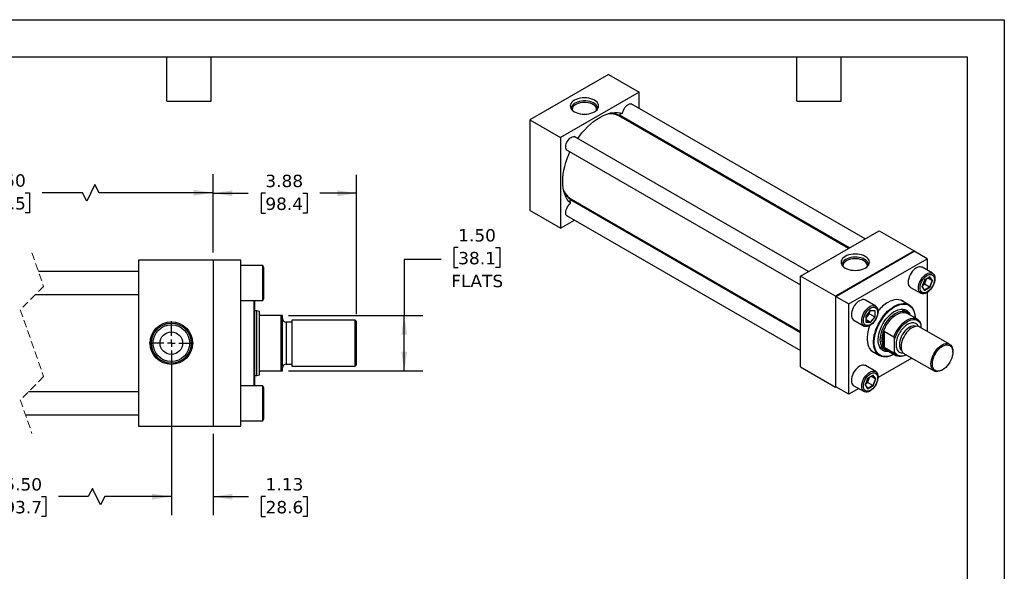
# Model space of a CAD drawing. Header units: inches. Extents: x 0 to 44, y 0 to 34.
# Tile 3 of 3: x 17.4 to 44, y 19.1 to 34. Entities that reach past the tile are written whole.
import ezdxf

# ---------------------------------------------------------------- set-up
doc = ezdxf.new("R2010")
doc.units = ezdxf.units.IN
doc.header["$LTSCALE"] = 4
doc.header["$MEASUREMENT"] = 0
for name, pattern in [('SLD-Center', [0.75, 0.6, -0.05, 0.05, -0.05]), ('SLD-Dashed', [0.075, 0.05, -0.025]), ('SLD-Solid', [0])]:
    doc.linetypes.add(name, pattern=pattern)
doc.layers.add('CENTER', color=40, linetype='SLD-Center')
doc.layers.add('DIMENSIONS', color=140, linetype='SLD-Solid', lineweight=25)
doc.layers.add('TEXT', color=140, linetype='SLD-Solid', lineweight=25)
doc.styles.add('SLDTEXTSTYLE0', font='VERDANA.TTF')
doc.dimstyles.new('SLDDIMSTYLE0', dxfattribs={"dimtxt": 0.339844, "dimasz": 0.52, "dimexe": 0, "dimexo": 0.0625, "dimgap": 0.084961, "dimtad": 0, "dimtih": 1, "dimtoh": 1, "dimrnd": 1e-09, "dimzin": 12, "dimdsep": 46, "dimtxsty": 'SLDTEXTSTYLE0', "dimsah": 1, "dimcen": 0.09, "dimadec": 0, "dimazin": 3, "dimtfac": 1, "dimtofl": 0, "dimtmove": 0, "dimatfit": 3, "dimfxl": 0, "dimfrac": 2, "dimtolj": 1, "dimtzin": 12, "dimarcsym": 0})
doc.dimstyles.new('SLDDIMSTYLE1', dxfattribs={"dimtxt": 0.339844, "dimasz": 0.52, "dimexe": 0, "dimexo": 0.0625, "dimgap": 0.084961, "dimtad": 0, "dimtih": 1, "dimtoh": 1, "dimrnd": 1e-09, "dimzin": 12, "dimdsep": 46, "dimtxsty": 'SLDTEXTSTYLE0', "dimsah": 1, "dimcen": 0.09, "dimadec": 0, "dimazin": 3, "dimtfac": 1, "dimtmove": 0, "dimatfit": 0, "dimfxl": 0, "dimfrac": 2, "dimtolj": 1, "dimtzin": 12, "dimarcsym": 0})
doc.dimstyles.new('SLDDIMSTYLE3', dxfattribs={"dimtxt": 0.339844, "dimasz": 0.52, "dimexe": 0, "dimexo": 0.0625, "dimgap": 0.084961, "dimtad": 0, "dimtih": 1, "dimtoh": 1, "dimrnd": 1e-09, "dimzin": 4, "dimdsep": 46, "dimtxsty": 'SLDTEXTSTYLE0', "dimsah": 1, "dimcen": 0.09, "dimadec": 0, "dimazin": 1, "dimtfac": 1, "dimtofl": 0, "dimtmove": 0, "dimatfit": 3, "dimfxl": 0, "dimfrac": 2, "dimtolj": 1, "dimtzin": 12, "dimarcsym": 0})

# ---------------------------------------------------------------- blocks, each defined once
blk = doc.blocks.new('_D_12')
at = {"layer": 'DIMENSIONS'}
for p, q in [((12.999, 25.069), (12.999, 20.626)), ((21.524, 25.069), (21.524, 20.626)), ((19.393, 21.348), (19.282, 21.126)), ((19.616, 20.904), (19.393, 21.348)), ((12.999, 21.126), (16.265, 21.126)), ((16.726, 21.126), (16.612, 21.126)), ((16.612, 21.126), (16.612, 20.586)), ((18.018, 21.126), (18.133, 21.126)), ((18.133, 21.126), (18.133, 20.586)), ((19.282, 21.126), (18.479, 21.126)), ((19.727, 21.126), (19.616, 20.904)), ((21.524, 21.126), (19.727, 21.126)), ((16.612, 20.586), (16.726, 20.586)), ((18.133, 20.586), (18.018, 20.586))]:
    blk.add_line(p, q, dxfattribs=at)
for points in [[(12.999, 21.126), (13.519, 21.046), (13.519, 21.206)], [(21.524, 21.126), (21.004, 21.206), (21.004, 21.046)]]:
    blk.add_solid(points, dxfattribs=at)
at = {"layer": 'DIMENSIONS', "char_height": 0.3333, "attachment_point": 1, "style": 'SLDTEXTSTYLE0'}
for s, insert in [('15.50', (16.726, 21.626)), ('393.7', (16.726, 21.009))]:
    blk.add_mtext(s, dxfattribs=dict(at, insert=insert))
blk = doc.blocks.new('_D_13')
at = {"layer": 'DIMENSIONS'}
for p, q in [((21.524, 25.069), (21.524, 20.626)), ((22.649, 22.819), (22.649, 20.626)), ((21.524, 21.126), (20.524, 21.126)), ((22.649, 21.126), (23.606, 21.126)), ((24.067, 21.126), (23.952, 21.126)), ((23.952, 21.126), (23.952, 20.586)), ((25.076, 21.126), (25.191, 21.126)), ((25.191, 21.126), (25.191, 20.586)), ((23.952, 20.586), (24.067, 20.586)), ((25.191, 20.586), (25.076, 20.586))]:
    blk.add_line(p, q, dxfattribs=at)
for points in [[(21.524, 21.126), (21.004, 21.206), (21.004, 21.046)], [(22.649, 21.126), (23.169, 21.046), (23.169, 21.206)]]:
    blk.add_solid(points, dxfattribs=at)
at = {"layer": 'DIMENSIONS', "char_height": 0.3333, "attachment_point": 1, "style": 'SLDTEXTSTYLE0'}
for s, insert in [('1.13', (24.067, 21.626)), ('28.6', (24.067, 21.009))]:
    blk.add_mtext(s, dxfattribs=dict(at, insert=insert))
blk = doc.blocks.new('_D_14')
at = {"layer": 'DIMENSIONS'}
for p, q in [((12.124, 27.719), (12.124, 29.828)), ((22.649, 27.719), (22.649, 29.828)), ((19.462, 29.55), (19.24, 29.106)), ((19.573, 29.328), (19.462, 29.55)), ((12.124, 29.328), (15.827, 29.328)), ((16.288, 29.328), (16.173, 29.328)), ((16.173, 29.328), (16.173, 28.788)), ((17.58, 29.328), (17.694, 29.328)), ((17.694, 29.328), (17.694, 28.788)), ((19.129, 29.328), (18.041, 29.328)), ((19.24, 29.106), (19.129, 29.328)), ((22.649, 29.328), (19.573, 29.328)), ((16.173, 28.788), (16.288, 28.788)), ((17.694, 28.788), (17.58, 28.788))]:
    blk.add_line(p, q, dxfattribs=at)
for points in [[(12.124, 29.328), (12.644, 29.248), (12.644, 29.408)], [(22.649, 29.328), (22.129, 29.408), (22.129, 29.248)]]:
    blk.add_solid(points, dxfattribs=at)
at = {"layer": 'DIMENSIONS', "char_height": 0.3333, "attachment_point": 1, "style": 'SLDTEXTSTYLE0'}
for s, insert in [('17.50', (16.288, 29.827)), ('444.5', (16.288, 29.211))]:
    blk.add_mtext(s, dxfattribs=dict(at, insert=insert))
blk = doc.blocks.new('_D_15')
at = {"layer": 'DIMENSIONS'}
for p, q in [((22.649, 27.719), (22.649, 29.815)), ((26.524, 26.054), (26.524, 29.815)), ((22.649, 29.315), (23.601, 29.315)), ((24.061, 29.315), (23.947, 29.315)), ((23.947, 29.315), (23.947, 28.775)), ((25.071, 29.315), (25.185, 29.315)), ((25.185, 29.315), (25.185, 28.775)), ((26.524, 29.315), (25.532, 29.315)), ((23.947, 28.775), (24.061, 28.775)), ((25.185, 28.775), (25.071, 28.775))]:
    blk.add_line(p, q, dxfattribs=at)
for points in [[(22.649, 29.315), (23.169, 29.235), (23.169, 29.395)], [(26.524, 29.315), (26.004, 29.395), (26.004, 29.235)]]:
    blk.add_solid(points, dxfattribs=at)
at = {"layer": 'DIMENSIONS', "char_height": 0.3333, "attachment_point": 1, "style": 'SLDTEXTSTYLE0'}
for s, insert in [('3.88', (24.061, 29.815)), ('98.4', (24.061, 29.198))]:
    blk.add_mtext(s, dxfattribs=dict(at, insert=insert))
blk = doc.blocks.new('_D_16')
at = {"layer": 'DIMENSIONS'}
for p, q in [((29.264, 27.848), (29.15, 27.848)), ((29.15, 27.848), (29.15, 27.308)), ((30.274, 27.848), (30.388, 27.848)), ((30.388, 27.848), (30.388, 27.308)), ((28.808, 27.53), (27.808, 27.53)), ((27.808, 27.53), (27.808, 26.019)), ((29.15, 27.308), (29.264, 27.308)), ((30.388, 27.308), (30.274, 27.308)), ((24.684, 26.019), (28.308, 26.019)), ((27.808, 24.519), (27.808, 26.019)), ((24.684, 24.519), (28.308, 24.519))]:
    blk.add_line(p, q, dxfattribs=at)
for points in [[(27.808, 26.019), (27.728, 25.499), (27.888, 25.499)], [(27.808, 24.519), (27.888, 25.039), (27.728, 25.039)]]:
    blk.add_solid(points, dxfattribs=at)
at = {"layer": 'DIMENSIONS', "char_height": 0.3333, "attachment_point": 1, "style": 'SLDTEXTSTYLE0'}
for s, insert in [('1.50', (29.264, 28.347)), ('38.1', (29.264, 27.731)), ('FLATS', (29.077, 27.115))]:
    blk.add_mtext(s, dxfattribs=dict(at, insert=insert))
blk = doc.blocks.new('SW_CENTERMARKSYMBOL_5')
at = {"layer": 'CENTER', "color": 0}
for p, q in [((0, 0.2), (0, 0.595)), ((-0.2, 0), (-0.595, 0)), ((0, 0), (-0.1, 0)), ((0, 0), (0, 0.1)), ((0, 0), (0, -0.1)), ((0, 0), (0.1, 0)), ((0.2, 0), (0.595, 0)), ((0, -0.2), (0, -0.595))]:
    blk.add_line(p, q, dxfattribs=at)

msp = doc.modelspace()

# ---------------------------------------------------------------- linework, layer by layer
at = {"color": 7, "linetype": 'SLD-Solid'}
for p, q in [((0, 34), (44, 34)), ((44, 34), (44, 0))]:
    msp.add_line(p, q, dxfattribs=at)
for p, q in [((33.319, 32.522), (31.198, 31.297)), ((33.319, 32.522), (34.144, 32.046)), ((34.144, 32.046), (32.023, 30.821)), ((34.144, 31.606), (34.144, 32.046)), ((40.245, 28.084), (33.93, 31.729)), ((39.796, 27.825), (33.596, 31.404)), ((33.618, 31.428), (39.828, 27.843)), ((31.198, 31.297), (32.023, 30.821)), ((31.198, 31.297), (31.198, 28.848)), ((34.144, 31.088), (34.144, 31.125)), ((32.023, 30.821), (32.023, 28.371)), ((38.713, 27.199), (32.398, 30.845)), ((32.19, 30.484), (38.504, 26.839)), ((38.504, 25.551), (32.295, 29.135)), ((32.305, 29.166), (38.504, 25.588)), ((32.023, 28.371), (31.198, 28.848)), ((32.19, 28.715), (38.504, 25.069)), ((32.82, 28.832), (32.852, 28.85)), ((32.023, 28.371), (32.404, 28.591)), ((38.504, 27.079), (40.626, 28.304)), ((40.626, 28.304), (41.568, 27.76)), ((41.568, 27.76), (39.447, 26.535)), ((39.452, 26.532), (41.564, 27.751)), ((41.917, 27.547), (41.564, 27.751)), ((41.568, 27.749), (41.568, 27.76)), ((20.649, 23.019), (20.649, 27.519)), ((20.649, 27.519), (22.649, 27.519)), ((22.649, 27.519), (22.649, 23.019)), ((23.399, 27.509), (22.649, 27.509)), ((23.399, 23.029), (23.399, 27.509)), ((39.805, 26.328), (41.917, 27.547)), ((41.917, 27.547), (41.917, 27.239)), ((20.649, 27.206), (17.938, 27.206)), ((23.989, 27.363), (23.399, 27.363)), ((24.024, 27.303), (23.989, 27.363)), ((23.989, 26.425), (23.989, 27.363)), ((24.024, 26.485), (24.024, 27.303)), ((42.062, 27.155), (41.784, 27.316)), ((39.447, 26.535), (38.504, 27.079)), ((38.504, 24.63), (38.504, 27.079)), ((41.851, 26.976), (41.78, 26.793)), ((41.783, 26.796), (41.852, 26.974)), ((41.798, 26.834), (41.845, 26.862)), ((41.845, 26.862), (41.879, 26.95)), ((41.985, 26.781), (41.845, 26.862)), ((41.993, 27.057), (41.851, 26.976)), ((41.852, 26.974), (41.989, 27.053)), ((41.879, 26.95), (41.899, 27.001)), ((42.053, 26.956), (41.937, 27.023)), ((42.053, 26.956), (41.985, 26.781)), ((41.986, 27.052), (42.053, 26.956)), ((42.063, 26.957), (41.993, 27.057)), ((41.993, 26.774), (42.063, 26.957)), ((17.857, 26.581), (20.649, 26.581)), ((41.471, 26.774), (41.749, 26.614)), ((41.78, 26.793), (41.851, 26.693)), ((41.851, 26.701), (41.783, 26.797)), ((41.985, 26.781), (41.85, 26.703)), ((41.851, 26.693), (41.993, 26.774)), ((41.917, 26.636), (41.917, 25.59)), ((23.399, 26.425), (23.989, 26.425)), ((23.761, 24.113), (23.761, 26.425)), ((23.781, 25.269), (23.781, 26.425)), ((23.989, 26.425), (24.024, 26.485)), ((39.447, 26.535), (39.447, 24.085)), ((39.452, 24.094), (39.452, 26.532)), ((39.452, 26.532), (39.805, 26.328)), ((39.805, 23.889), (39.805, 26.328)), ((40.53, 26.271), (40.252, 26.432)), ((41.428, 26.305), (41.211, 26.43)), ((23.835, 26.144), (23.781, 26.144)), ((23.899, 26.12), (23.835, 26.144)), ((23.835, 24.394), (23.835, 26.144)), ((23.899, 26.05), (23.899, 26.12)), ((23.899, 24.487), (23.899, 26.05)), ((40.39, 26.154), (40.267, 26.002)), ((40.269, 26.002), (40.389, 26.151)), ((40.304, 25.99), (40.363, 26.064)), ((40.363, 26.064), (40.363, 26.119)), ((40.363, 26.064), (40.503, 25.983)), ((40.388, 26.15), (40.505, 26.139)), ((40.512, 26.143), (40.39, 26.154)), ((40.503, 26.14), (40.503, 25.983)), ((40.512, 25.98), (40.512, 26.143)), ((41.358, 26.105), (41.216, 26.187)), ((41.657, 25.915), (41.381, 26.074)), ((24.484, 26.019), (23.931, 26.019)), ((24.484, 24.519), (24.484, 26.019)), ((24.524, 26.019), (24.484, 26.019)), ((24.524, 24.519), (24.524, 26.019)), ((24.774, 25.838), (24.619, 25.838)), ((24.619, 25.838), (24.619, 24.699)), ((26.484, 25.894), (24.774, 25.894)), ((24.774, 25.894), (24.774, 24.644)), ((26.524, 25.854), (26.484, 25.894)), ((26.484, 24.644), (26.484, 25.894)), ((26.524, 25.269), (26.524, 25.854)), ((39.939, 25.89), (40.217, 25.729)), ((40.267, 26.002), (40.267, 25.838)), ((40.267, 25.838), (40.39, 25.827)), ((40.269, 25.843), (40.269, 26.002)), ((40.269, 25.947), (40.304, 25.99)), ((40.385, 25.836), (40.269, 25.903)), ((40.385, 25.836), (40.269, 25.847)), ((40.503, 25.983), (40.385, 25.836)), ((40.39, 25.827), (40.512, 25.98)), ((41.745, 25.785), (41.745, 25.689)), ((40.729, 25.185), (40.729, 25.554)), ((40.758, 25.589), (41.019, 25.438)), ((40.758, 25.589), (40.758, 25.15)), ((42.524, 25.24), (41.718, 25.705)), ((23.781, 24.113), (23.781, 25.269)), ((26.524, 24.684), (26.524, 25.269)), ((41.038, 25.039), (41.038, 25.377)), ((40.42, 25.06), (40.636, 24.935)), ((40.633, 25.177), (40.775, 25.095)), ((41.019, 24.999), (40.758, 25.15)), ((40.813, 25.091), (41.089, 24.931)), ((41.301, 24.983), (42.107, 24.518)), ((42.61, 25.027), (42.61, 25.049)), ((41.501, 24.868), (40.594, 24.345)), ((23.899, 24.417), (23.899, 24.487)), ((23.931, 24.519), (24.484, 24.519)), ((24.484, 24.519), (24.524, 24.519)), ((24.619, 24.699), (24.774, 24.699)), ((24.774, 24.644), (26.484, 24.644)), ((26.484, 24.644), (26.524, 24.684)), ((38.504, 24.63), (39.447, 24.085)), ((40.53, 24.502), (40.252, 24.662)), ((42.316, 24.539), (42.335, 24.549)), ((23.781, 24.394), (23.835, 24.394)), ((23.835, 24.394), (23.899, 24.417)), ((40.319, 24.322), (40.248, 24.14)), ((40.251, 24.142), (40.32, 24.32)), ((40.266, 24.181), (40.313, 24.208)), ((40.313, 24.208), (40.347, 24.296)), ((40.453, 24.127), (40.313, 24.208)), ((40.461, 24.404), (40.319, 24.322)), ((40.32, 24.32), (40.457, 24.4)), ((40.347, 24.296), (40.367, 24.348)), ((40.521, 24.303), (40.405, 24.37)), ((40.521, 24.303), (40.453, 24.127)), ((40.454, 24.398), (40.521, 24.303)), ((40.531, 24.303), (40.461, 24.404)), ((40.461, 24.121), (40.531, 24.303)), ((20.649, 23.956), (17.67, 23.956)), ((23.989, 24.113), (23.399, 24.113)), ((24.024, 24.053), (23.989, 24.113)), ((23.989, 23.175), (23.989, 24.113)), ((24.024, 23.644), (24.024, 24.053)), ((39.447, 24.085), (39.457, 24.091)), ((39.805, 23.889), (39.452, 24.094)), ((40.073, 24.044), (39.805, 23.889)), ((39.939, 24.121), (40.217, 23.96)), ((40.248, 24.14), (40.319, 24.039)), ((40.319, 24.047), (40.251, 24.143)), ((40.453, 24.127), (40.317, 24.049)), ((40.319, 24.039), (40.461, 24.121)), ((24.024, 23.235), (24.024, 23.644)), ((17.589, 23.331), (20.649, 23.331)), ((23.399, 23.175), (23.989, 23.175)), ((23.989, 23.175), (24.024, 23.235)), ((22.649, 23.019), (20.649, 23.019)), ((22.649, 23.029), (23.399, 23.029))]:
    msp.add_line(p, q)
at = {"color": 7, "linetype": 'SLD-Dashed', "lineweight": 18}
for p, q in [((17.763, 27.706), (18.078, 26.802)), ((18.078, 26.802), (17.449, 26.173)), ((17.449, 26.173), (18.078, 24.365)), ((18.078, 24.365), (17.449, 23.735)), ((17.449, 23.735), (17.763, 22.831))]:
    msp.add_line(p, q, dxfattribs=at)
at = {"flags": 128}
for points in [[(32.941, 31.515), (32.98, 31.542), (33.012, 31.571), (33.035, 31.603), (33.049, 31.637), (33.053, 31.671), (33.049, 31.706), (33.035, 31.74), (33.012, 31.772), (32.98, 31.801), (32.941, 31.828), (32.896, 31.85), (32.844, 31.868), (32.789, 31.882), (32.731, 31.89), (32.671, 31.892), (32.611, 31.89), (32.553, 31.882), (32.497, 31.868), (32.446, 31.85), (32.4, 31.828), (32.361, 31.801), (32.33, 31.772), (32.307, 31.74), (32.293, 31.706), (32.288, 31.671), (32.293, 31.637), (32.307, 31.603), (32.33, 31.571), (32.361, 31.542), (32.4, 31.515), (32.446, 31.493), (32.497, 31.475), (32.553, 31.461), (32.611, 31.453), (32.671, 31.451), (32.731, 31.453), (32.789, 31.461), (32.844, 31.475), (32.896, 31.493), (32.941, 31.515)], [(33.03, 31.596), (33.03, 31.605), (33.024, 31.638), (33.009, 31.67), (32.986, 31.701), (32.954, 31.729), (32.914, 31.753), (32.869, 31.774), (32.818, 31.79), (32.764, 31.801), (32.707, 31.807), (32.649, 31.808), (32.592, 31.803), (32.537, 31.793), (32.485, 31.778), (32.438, 31.759), (32.397, 31.735), (32.363, 31.708), (32.337, 31.678), (32.32, 31.646), (32.312, 31.613), (32.311, 31.596)], [(32.999, 31.558), (33, 31.589), (32.992, 31.621), (32.974, 31.651), (32.948, 31.68), (32.914, 31.706), (32.873, 31.727), (32.826, 31.745), (32.774, 31.758), (32.72, 31.765), (32.664, 31.767), (32.608, 31.764), (32.554, 31.755), (32.504, 31.741), (32.458, 31.722), (32.418, 31.699), (32.386, 31.673), (32.362, 31.644), (32.347, 31.613), (32.341, 31.581), (32.342, 31.558)], [(33.7, 31.47), (33.707, 31.511), (33.721, 31.552), (33.74, 31.592), (33.764, 31.63), (33.793, 31.664), (33.823, 31.692), (33.855, 31.713), (33.887, 31.726), (33.917, 31.73), (33.944, 31.726), (33.967, 31.713), (33.976, 31.703)], [(32.49, 30.792), (32.534, 30.854), (32.605, 30.944), (32.68, 31.029), (32.757, 31.109), (32.837, 31.183), (32.918, 31.249), (33, 31.309), (33.083, 31.361), (33.166, 31.405), (33.249, 31.44), (33.33, 31.467), (33.409, 31.486), (33.487, 31.495), (33.561, 31.496), (33.632, 31.487), (33.7, 31.47)], [(33.989, 31.214), (33.996, 31.201), (34.013, 31.163)], [(32.236, 30.457), (32.213, 30.465), (32.192, 30.481), (32.177, 30.505), (32.169, 30.535), (32.166, 30.571), (32.171, 30.61), (32.182, 30.651), (32.2, 30.693), (32.222, 30.732), (32.249, 30.767), (32.279, 30.798), (32.311, 30.821), (32.343, 30.837), (32.374, 30.845), (32.402, 30.844), (32.426, 30.834), (32.444, 30.818)], [(32.299, 29.044), (32.25, 29.094), (32.207, 29.151), (32.171, 29.216), (32.14, 29.288), (32.117, 29.366), (32.099, 29.45), (32.089, 29.539), (32.086, 29.633), (32.089, 29.73), (32.099, 29.831), (32.117, 29.935), (32.14, 30.041), (32.171, 30.148), (32.207, 30.255), (32.25, 30.362), (32.281, 30.431)], [(32.236, 28.688), (32.222, 28.691), (32.2, 28.705), (32.182, 28.726), (32.171, 28.754), (32.166, 28.788), (32.169, 28.826), (32.177, 28.866), (32.192, 28.908), (32.213, 28.948), (32.239, 28.985), (32.268, 29.018), (32.299, 29.044)], [(32.721, 28.926), (32.68, 28.922), (32.666, 28.921)], [(40.248, 27.61), (40.202, 27.632), (40.151, 27.65), (40.096, 27.664), (40.037, 27.672), (39.977, 27.674), (39.918, 27.672), (39.859, 27.664), (39.804, 27.65), (39.752, 27.632), (39.707, 27.61), (39.668, 27.583), (39.636, 27.554), (39.613, 27.522), (39.599, 27.488), (39.595, 27.453), (39.599, 27.419), (39.613, 27.385), (39.636, 27.353), (39.668, 27.324), (39.707, 27.297), (39.752, 27.275), (39.804, 27.257), (39.859, 27.243), (39.918, 27.235), (39.977, 27.233), (40.037, 27.235), (40.096, 27.243), (40.151, 27.257), (40.202, 27.275), (40.248, 27.297), (40.287, 27.324), (40.318, 27.353), (40.341, 27.385), (40.355, 27.419), (40.36, 27.453), (40.355, 27.488), (40.341, 27.522), (40.318, 27.554), (40.287, 27.583), (40.248, 27.61)], [(40.232, 27.529), (40.188, 27.551), (40.138, 27.568), (40.084, 27.581), (40.028, 27.588), (39.97, 27.59), (39.913, 27.587), (39.857, 27.578), (39.804, 27.564), (39.756, 27.546), (39.713, 27.523), (39.678, 27.497), (39.65, 27.468), (39.63, 27.436), (39.62, 27.404), (39.618, 27.377)], [(40.211, 27.493), (40.168, 27.514), (40.12, 27.531), (40.067, 27.542), (40.012, 27.548), (39.956, 27.549), (39.901, 27.544), (39.848, 27.534), (39.798, 27.519), (39.754, 27.499), (39.716, 27.475), (39.686, 27.448), (39.664, 27.418), (39.651, 27.387), (39.647, 27.355), (39.649, 27.34)], [(40.306, 27.34), (40.307, 27.346), (40.306, 27.379), (40.295, 27.411), (40.275, 27.441), (40.247, 27.469), (40.211, 27.493)], [(40.337, 27.377), (40.337, 27.378), (40.333, 27.412), (40.321, 27.444), (40.299, 27.475), (40.269, 27.504), (40.232, 27.529)], [(41.784, 27.316), (41.769, 27.323), (41.738, 27.33), (41.703, 27.329), (41.666, 27.319), (41.627, 27.3), (41.589, 27.274), (41.552, 27.241), (41.517, 27.202), (41.485, 27.159), (41.458, 27.112), (41.436, 27.062), (41.42, 27.013), (41.41, 26.964), (41.406, 26.918)], [(41.685, 26.757), (41.688, 26.803), (41.698, 26.852), (41.714, 26.902), (41.736, 26.951), (41.764, 26.998), (41.795, 27.042), (41.83, 27.081), (41.867, 27.114), (41.906, 27.14), (41.944, 27.158), (41.981, 27.168), (42.016, 27.169), (42.048, 27.162), (42.075, 27.146), (42.097, 27.123), (42.113, 27.092), (42.123, 27.055), (42.127, 27.012), (42.123, 26.966), (42.113, 26.917), (42.097, 26.867), (42.075, 26.818), (42.048, 26.771), (42.016, 26.727), (41.981, 26.688), (41.944, 26.655), (41.906, 26.629), (41.867, 26.611), (41.83, 26.601), (41.795, 26.6), (41.764, 26.607), (41.736, 26.623), (41.714, 26.646), (41.698, 26.677), (41.688, 26.714), (41.685, 26.757)], [(42.115, 26.986), (42.111, 26.944), (42.102, 26.898), (42.086, 26.853), (42.064, 26.807), (42.038, 26.764), (42.008, 26.725), (41.975, 26.691), (41.94, 26.664), (41.904, 26.643), (41.869, 26.63), (41.836, 26.626), (41.806, 26.63), (41.779, 26.643), (41.758, 26.663), (41.742, 26.691), (41.732, 26.725), (41.729, 26.764), (41.732, 26.807), (41.742, 26.852), (41.758, 26.898), (41.779, 26.943), (41.806, 26.986), (41.836, 27.025), (41.869, 27.059), (41.904, 27.087), (41.94, 27.107), (41.975, 27.12), (42.008, 27.124), (42.038, 27.12), (42.064, 27.107), (42.086, 27.087), (42.102, 27.059), (42.111, 27.025), (42.115, 26.986)], [(40.252, 26.432), (40.237, 26.438), (40.206, 26.446), (40.171, 26.444), (40.134, 26.434), (40.095, 26.416), (40.057, 26.39), (40.02, 26.357), (39.985, 26.318), (39.953, 26.274), (39.926, 26.227), (39.904, 26.178), (39.887, 26.128), (39.878, 26.079), (39.874, 26.033), (39.878, 25.991), (39.887, 25.953), (39.904, 25.923), (39.926, 25.899), (39.939, 25.89)], [(41.024, 24.969), (40.971, 24.943), (40.912, 24.919), (40.853, 24.904), (40.797, 24.898), (40.743, 24.9), (40.693, 24.91), (40.647, 24.929), (40.605, 24.955), (40.569, 24.99), (40.538, 25.032), (40.512, 25.081), (40.493, 25.136), (40.48, 25.197), (40.473, 25.262), (40.473, 25.332), (40.48, 25.406), (40.493, 25.481), (40.512, 25.559), (40.538, 25.637), (40.569, 25.715), (40.605, 25.792), (40.647, 25.867), (40.693, 25.939), (40.743, 26.007), (40.797, 26.071), (40.853, 26.129), (40.912, 26.181), (40.971, 26.227), (41.032, 26.266), (41.092, 26.297), (41.152, 26.32), (41.211, 26.335), (41.267, 26.342), (41.32, 26.34), (41.371, 26.33), (41.417, 26.311), (41.458, 26.284), (41.495, 26.25), (41.526, 26.208), (41.552, 26.159), (41.571, 26.104), (41.584, 26.043), (41.591, 25.977), (41.591, 25.952)], [(41.303, 26.377), (41.291, 26.387), (41.249, 26.414), (41.202, 26.433), (41.152, 26.443), (41.098, 26.445), (41.041, 26.439), (40.982, 26.424), (40.922, 26.4), (40.861, 26.369)], [(41.041, 26.25), (41.102, 26.281), (41.162, 26.304), (41.22, 26.318), (41.276, 26.324), (41.329, 26.322), (41.379, 26.311), (41.425, 26.291), (41.466, 26.263), (41.502, 26.228), (41.532, 26.185), (41.557, 26.135), (41.575, 26.078), (41.586, 26.016), (41.591, 25.952)], [(40.374, 25.745), (40.335, 25.726), (40.298, 25.717), (40.263, 25.715), (40.231, 25.722), (40.204, 25.738), (40.182, 25.762), (40.166, 25.793), (40.156, 25.83), (40.152, 25.872), (40.156, 25.919), (40.166, 25.967), (40.182, 26.017), (40.204, 26.066), (40.231, 26.114), (40.263, 26.157), (40.298, 26.196), (40.335, 26.229), (40.374, 26.255), (40.412, 26.274), (40.449, 26.284), (40.484, 26.285), (40.516, 26.278), (40.543, 26.262), (40.565, 26.238), (40.581, 26.207), (40.591, 26.17), (40.595, 26.128), (40.591, 26.081), (40.581, 26.033), (40.565, 25.983), (40.543, 25.934), (40.516, 25.887), (40.484, 25.843), (40.449, 25.804), (40.412, 25.771), (40.374, 25.745)], [(40.39, 26.213), (40.425, 26.23), (40.46, 26.238), (40.491, 26.239), (40.52, 26.23), (40.544, 26.214), (40.562, 26.19), (40.575, 26.159), (40.582, 26.122), (40.582, 26.081), (40.575, 26.037), (40.562, 25.991), (40.544, 25.945), (40.52, 25.901), (40.491, 25.86), (40.46, 25.823), (40.425, 25.792), (40.39, 25.768), (40.354, 25.751), (40.32, 25.743), (40.288, 25.743), (40.26, 25.751), (40.236, 25.768), (40.217, 25.792), (40.204, 25.823), (40.198, 25.859), (40.198, 25.9), (40.204, 25.945), (40.217, 25.99), (40.236, 26.036), (40.26, 26.08), (40.288, 26.121), (40.32, 26.158), (40.354, 26.189), (40.39, 26.213)], [(41.024, 24.969), (41.011, 24.963), (40.951, 24.936), (40.892, 24.917), (40.834, 24.906), (40.78, 24.905), (40.728, 24.911), (40.68, 24.927), (40.637, 24.95), (40.598, 24.982), (40.565, 25.022), (40.538, 25.068), (40.516, 25.122), (40.501, 25.181), (40.493, 25.245), (40.491, 25.314), (40.496, 25.387), (40.508, 25.462), (40.526, 25.54), (40.551, 25.618), (40.581, 25.696), (40.617, 25.773), (40.658, 25.848), (40.703, 25.921), (40.753, 25.989), (40.807, 26.053), (40.863, 26.112), (40.921, 26.165), (40.981, 26.211), (41.041, 26.25)], [(40.892, 25.045), (40.881, 25.043), (40.831, 25.041), (40.785, 25.047), (40.742, 25.062), (40.704, 25.086), (40.671, 25.117), (40.644, 25.156), (40.622, 25.202), (40.607, 25.254), (40.599, 25.312), (40.597, 25.374), (40.602, 25.44), (40.614, 25.508), (40.632, 25.578), (40.657, 25.649), (40.687, 25.719), (40.722, 25.787), (40.763, 25.853), (40.807, 25.916), (40.856, 25.973), (40.907, 26.026), (40.96, 26.072), (41.014, 26.111), (41.069, 26.142), (41.123, 26.166), (41.176, 26.181), (41.227, 26.188), (41.275, 26.186), (41.32, 26.175), (41.36, 26.156), (41.396, 26.128), (41.426, 26.093), (41.451, 26.051), (41.46, 26.028)], [(40.654, 25.362), (40.657, 25.423), (40.667, 25.488), (40.683, 25.554), (40.705, 25.621), (40.733, 25.687), (40.766, 25.752), (40.804, 25.815), (40.846, 25.874), (40.891, 25.929), (40.939, 25.979), (40.989, 26.023), (41.041, 26.06), (41.093, 26.09), (41.144, 26.112), (41.194, 26.126), (41.242, 26.132), (41.288, 26.13), (41.33, 26.119), (41.367, 26.099), (41.4, 26.072), (41.418, 26.053)], [(40.729, 25.554), (40.752, 25.621), (40.782, 25.687), (40.816, 25.751), (40.856, 25.813), (40.899, 25.871), (40.946, 25.924), (40.995, 25.971), (41.045, 26.012), (41.097, 26.046), (41.149, 26.072), (41.2, 26.09), (41.249, 26.099), (41.295, 26.1), (41.339, 26.092), (41.378, 26.076), (41.381, 26.074)], [(41.392, 26.08), (41.384, 26.12), (41.383, 26.123)], [(41.019, 25.438), (41.048, 25.508), (41.083, 25.576), (41.123, 25.641), (41.167, 25.702), (41.215, 25.758), (41.266, 25.808), (41.319, 25.851), (41.373, 25.887), (41.427, 25.913), (41.48, 25.932), (41.531, 25.94), (41.579, 25.94), (41.623, 25.93), (41.663, 25.911), (41.698, 25.883), (41.726, 25.847)], [(41.038, 25.377), (41.06, 25.441), (41.088, 25.506), (41.121, 25.568), (41.159, 25.628), (41.2, 25.684), (41.245, 25.736), (41.293, 25.782), (41.342, 25.821), (41.392, 25.854), (41.442, 25.879), (41.491, 25.896), (41.538, 25.905), (41.583, 25.905), (41.625, 25.897), (41.662, 25.881), (41.695, 25.856), (41.723, 25.824), (41.745, 25.785)], [(40.365, 25.74), (40.364, 25.736), (40.338, 25.657), (40.318, 25.579), (40.305, 25.503), (40.299, 25.429), (40.299, 25.358), (40.305, 25.292), (40.318, 25.231), (40.338, 25.175), (40.364, 25.126), (40.395, 25.084), (40.432, 25.049), (40.474, 25.022), (40.512, 25.006)], [(41.612, 25.722), (41.594, 25.728), (41.558, 25.733), (41.519, 25.729), (41.479, 25.717), (41.437, 25.696), (41.395, 25.668), (41.354, 25.633), (41.315, 25.592), (41.279, 25.546), (41.247, 25.496), (41.219, 25.443), (41.197, 25.389), (41.181, 25.335), (41.171, 25.282), (41.168, 25.231)], [(41.718, 25.705), (41.693, 25.716), (41.657, 25.724), (41.617, 25.723), (41.575, 25.714), (41.532, 25.696), (41.488, 25.671), (41.444, 25.638), (41.402, 25.599), (41.362, 25.554), (41.326, 25.504), (41.294, 25.451), (41.266, 25.395), (41.244, 25.338), (41.228, 25.282), (41.218, 25.227), (41.215, 25.174)], [(40.85, 25.069), (40.846, 25.07), (40.804, 25.081), (40.766, 25.1), (40.733, 25.127), (40.705, 25.162), (40.683, 25.203), (40.667, 25.251), (40.657, 25.304), (40.654, 25.362)], [(42.021, 24.709), (42.024, 24.761), (42.034, 24.817), (42.05, 24.873), (42.072, 24.93), (42.1, 24.985), (42.132, 25.039), (42.168, 25.088), (42.208, 25.133), (42.25, 25.173), (42.294, 25.205), (42.338, 25.231), (42.381, 25.248), (42.423, 25.258), (42.463, 25.258), (42.499, 25.251), (42.532, 25.235), (42.559, 25.211), (42.581, 25.18), (42.597, 25.142), (42.607, 25.098), (42.61, 25.049), (42.61, 25.049)], [(40.772, 25.064), (40.789, 25.069), (40.814, 25.078)], [(41.357, 24.951), (41.319, 24.933), (41.266, 24.915), (41.215, 24.906), (41.167, 24.906), (41.123, 24.916), (41.083, 24.935), (41.048, 24.963), (41.019, 24.999)], [(41.356, 24.952), (41.342, 24.945), (41.293, 24.928), (41.245, 24.919), (41.2, 24.919), (41.159, 24.927), (41.121, 24.944), (41.088, 24.968), (41.06, 25), (41.038, 25.039)], [(41.215, 25.174), (41.218, 25.125), (41.228, 25.081), (41.244, 25.043), (41.266, 25.012), (41.294, 24.988), (41.301, 24.983)], [(42.335, 25.186), (42.378, 25.207), (42.42, 25.22), (42.46, 25.224), (42.497, 25.219), (42.53, 25.206), (42.558, 25.184), (42.58, 25.154), (42.597, 25.118), (42.607, 25.075), (42.61, 25.027), (42.607, 24.975), (42.597, 24.921), (42.58, 24.865), (42.558, 24.809), (42.53, 24.755), (42.497, 24.704), (42.46, 24.656), (42.42, 24.614), (42.378, 24.578), (42.335, 24.549), (42.291, 24.528), (42.249, 24.516), (42.209, 24.512), (42.172, 24.517), (42.14, 24.53), (42.111, 24.552), (42.089, 24.581), (42.072, 24.618), (42.062, 24.661), (42.059, 24.709), (42.062, 24.76), (42.072, 24.815), (42.089, 24.871), (42.111, 24.926), (42.14, 24.98), (42.172, 25.032), (42.209, 25.079), (42.249, 25.122), (42.291, 25.157), (42.335, 25.186)], [(42.316, 24.539), (42.294, 24.527), (42.25, 24.509), (42.208, 24.5), (42.168, 24.499), (42.132, 24.507), (42.1, 24.523), (42.072, 24.547), (42.05, 24.578), (42.034, 24.616), (42.024, 24.66), (42.021, 24.709)], [(40.252, 24.662), (40.237, 24.669), (40.206, 24.676), (40.171, 24.675), (40.134, 24.665), (40.095, 24.647), (40.057, 24.621), (40.02, 24.588), (39.985, 24.549), (39.953, 24.505), (39.926, 24.458), (39.904, 24.409), (39.887, 24.359), (39.878, 24.31), (39.874, 24.264), (39.878, 24.222), (39.887, 24.184), (39.904, 24.153), (39.926, 24.13), (39.939, 24.121)], [(40.595, 24.359), (40.591, 24.312), (40.581, 24.264), (40.565, 24.214), (40.543, 24.165), (40.516, 24.117), (40.484, 24.074), (40.449, 24.035), (40.412, 24.002), (40.374, 23.976), (40.335, 23.957), (40.298, 23.947), (40.263, 23.946), (40.231, 23.953), (40.204, 23.969), (40.182, 23.993), (40.166, 24.024), (40.156, 24.061), (40.152, 24.103), (40.156, 24.15), (40.166, 24.198), (40.182, 24.248), (40.204, 24.297), (40.231, 24.344), (40.263, 24.388), (40.298, 24.427), (40.335, 24.46), (40.374, 24.486), (40.412, 24.504), (40.449, 24.514), (40.484, 24.516), (40.516, 24.509), (40.543, 24.493), (40.565, 24.469), (40.581, 24.438), (40.591, 24.401), (40.595, 24.359)], [(40.197, 24.11), (40.2, 24.153), (40.21, 24.198), (40.226, 24.244), (40.247, 24.289), (40.274, 24.332), (40.304, 24.371), (40.337, 24.405), (40.372, 24.433), (40.408, 24.453), (40.443, 24.466), (40.476, 24.47), (40.506, 24.466), (40.532, 24.454), (40.554, 24.433), (40.57, 24.406), (40.579, 24.372), (40.583, 24.333), (40.579, 24.29), (40.57, 24.245), (40.554, 24.199), (40.532, 24.154), (40.506, 24.111), (40.476, 24.072), (40.443, 24.038), (40.408, 24.01), (40.372, 23.99), (40.337, 23.977), (40.304, 23.973), (40.274, 23.977), (40.247, 23.989), (40.226, 24.01), (40.21, 24.037), (40.2, 24.071), (40.197, 24.11)]]:
    msp.add_lwpolyline(points, dxfattribs=at)
for radius in [0.574, 0.539, 0.495, 0.305]:
    msp.add_circle((21.524, 25.269), radius)
for centre, radius, start, end in [((33.361, 30.981), 0.483, 60.8873, 95.6611), ((33.371, 31.012), 0.462, 47.8661, 91.7927), ((32.556, 29.584), 0.487, 204.4838, 238.9786), ((32.529, 29.555), 0.459, 208.0554, 252.2965), ((41.558, 26.9), 0.153, 173.4667, 235.2211), ((41.63, 27.044), 0.267, 309.3673, 339.3456), ((41.628, 27.045), 0.267, 310.4786, 349.3507), ((41.658, 27.037), 0.238, 338.493, 350.4743), ((41.397, 25.482), 1.036, 121.1463, 140.7755), ((40.095, 26.161), 0.267, 310.6564, 349.5245), ((40.094, 26.161), 0.271, 320.8931, 350.3971), ((41.183, 25.966), 0.254, 19.2756, 52.8746), ((24.619, 25.933), 0.095, 179.9998, 269.9999), ((40.118, 26.139), 0.238, 309.5322, 321.5066), ((41.22, 25.37), 0.525, 159.4237, 200.5763), ((40.809, 25.319), 0.257, 247.35, 280.5106), ((40.922, 25.273), 0.212, 204.3551, 239.1366), ((41.363, 25.213), 0.196, 174.6437, 228.5395), ((24.619, 24.604), 0.095, 90.0001, 180.0002), ((40.098, 24.39), 0.267, 309.3673, 339.3456), ((40.095, 24.391), 0.267, 310.4786, 349.3507), ((40.126, 24.383), 0.238, 338.493, 350.4743)]:
    msp.add_arc(centre, radius, start, end)
for centre, major_axis, ratio, start_param, end_param in [((41.846, 26.978), (0.00535, -0.00459), 0.218443, 0.076768, 0.708711), ((41.988, 27.06), (0.00164, 0.00744), 0.697888, 3.709727, 4.495206), ((42.059, 26.96), (0.00718, 0.00088), 0.565682, 3.786495, 5.357291), ((41.776, 26.796), (0.00718, 0.00088), 0.565682, 5.357291, 5.989234), ((41.846, 26.695), (0.00164, 0.00744), 0.697888, 4.495206, 5.715051), ((41.988, 26.777), (0.00535, -0.00459), 0.218443, 0.708711, 2.279507), ((40.385, 26.157), (-0.00283, 0.00666), 0.565758, 3.435631, 4.067595), ((40.508, 26.146), (0.00562, 0.00514), 0.697875, 3.709669, 4.92971), ((40.263, 26.004), (0.00665, -0.00234), 0.218312, 5.574505, 6.206468), ((40.263, 25.841), (0.00562, 0.00514), 0.697875, 4.92971, 5.715109), ((40.385, 25.83), (-0.00283, 0.00666), 0.565758, 4.067595, 5.638391), ((40.508, 25.982), (0.00665, -0.00234), 0.218312, 4.003708, 5.574505), ((40.314, 24.325), (0.00535, -0.00459), 0.218443, 0.076768, 0.708711), ((40.456, 24.407), (0.00164, 0.00744), 0.697888, 3.709727, 4.495206), ((40.527, 24.306), (0.00718, 0.00088), 0.565682, 3.786495, 5.357291), ((40.244, 24.142), (0.00718, 0.00088), 0.565682, 5.357291, 5.989234), ((40.314, 24.042), (0.00164, 0.00744), 0.697888, 4.495206, 5.715051), ((40.456, 24.124), (0.00535, -0.00459), 0.218443, 0.708711, 2.279507)]:
    msp.add_ellipse(centre, major_axis=major_axis, ratio=ratio, start_param=start_param, end_param=end_param)
for points, knots in [([(33.7, 31.47), (33.686, 31.467), (33.66, 31.461), (33.633, 31.45), (33.616, 31.439), (33.614, 31.427), (33.627, 31.416), (33.643, 31.408), (33.657, 31.405), (33.661, 31.404)], [0, 0, 0, 0, 0.210546, 0.420496, 0.579218, 0.739266, 0.848378, 0.957686, 1, 1, 1, 1]), ([(32.299, 29.044), (32.296, 29.053), (32.29, 29.073), (32.284, 29.101), (32.283, 29.123), (32.288, 29.136), (32.299, 29.138), (32.316, 29.129), (32.33, 29.119), (32.337, 29.111), (32.338, 29.11)], [0, 0, 0, 0, 0.148571, 0.325154, 0.501152, 0.639764, 0.779573, 0.88552, 0.991316, 1, 1, 1, 1]), ([(23.931, 26.019), (23.929, 26.019), (23.925, 26.019), (23.919, 26.021), (23.912, 26.025), (23.902, 26.033), (23.9, 26.044), (23.899, 26.05)], [0, 0, 0, 0, 0.1082271, 0.228854, 0.3852957, 0.6146564, 1, 1, 1, 1]), ([(41.681, 25.716), (41.673, 25.732), (41.655, 25.765), (41.615, 25.798), (41.565, 25.817), (41.509, 25.818), (41.45, 25.803), (41.392, 25.776), (41.333, 25.736), (41.275, 25.683), (41.219, 25.617), (41.169, 25.541), (41.128, 25.46), (41.099, 25.378), (41.082, 25.301), (41.08, 25.254), (41.078, 25.231)], [0, 0, 0, 0, 0.069289, 0.144231, 0.219173, 0.292558, 0.363013, 0.429487, 0.495961, 0.566417, 0.639801, 0.714744, 0.789686, 0.86307, 0.933526, 1, 1, 1, 1]), ([(40.729, 25.554), (40.73, 25.558), (40.732, 25.562), (40.735, 25.57), (40.737, 25.574), (40.742, 25.581), (40.745, 25.585), (40.749, 25.588), (40.751, 25.589), (40.755, 25.59), (40.757, 25.59), (40.758, 25.589)], [0, 0, 0, 0, 0.25, 0.25, 0.5, 0.5, 0.75, 0.75, 0.875, 0.875, 1, 1, 1, 1]), ([(40.758, 25.15), (40.757, 25.151), (40.755, 25.153), (40.751, 25.156), (40.749, 25.157), (40.745, 25.162), (40.742, 25.165), (40.737, 25.171), (40.735, 25.174), (40.732, 25.18), (40.73, 25.183), (40.729, 25.185)], [0, 0, 0, 0, 0.125, 0.125, 0.25, 0.25, 0.5, 0.5, 0.75, 0.75, 1, 1, 1, 1]), ([(41.078, 25.231), (41.08, 25.21), (41.082, 25.166), (41.099, 25.108), (41.128, 25.06), (41.169, 25.026), (41.217, 25.007), (41.253, 25.009), (41.27, 25.009)], [0, 0, 0, 0, 0.15619, 0.321736, 0.494164, 0.670252, 0.846339, 1, 1, 1, 1]), ([(23.899, 24.487), (23.9, 24.494), (23.902, 24.502), (23.91, 24.511), (23.916, 24.516), (23.923, 24.518), (23.928, 24.519), (23.93, 24.519), (23.931, 24.519)], [0, 0, 0, 0, 0.365316, 0.508006, 0.732268, 0.843672, 0.970966, 1, 1, 1, 1])]:
    msp.add_open_spline(points, degree=3, knots=knots)
for points in [[(41.745, 25.785), (41.74, 25.805), (41.733, 25.826), (41.726, 25.847)], [(41.019, 25.438), (41.026, 25.418), (41.032, 25.397), (41.038, 25.377)], [(41.019, 24.999), (41.026, 25.012), (41.032, 25.025), (41.038, 25.039)]]:
    msp.add_open_spline(points, degree=3)
at = {"layer": 'TEXT'}
for p, q in [((1, 33), (43, 33)), ((21.4, 31.8), (21.4, 33)), ((22.6, 31.8), (22.6, 33)), ((38.4, 31.8), (38.4, 33)), ((39.6, 31.8), (39.6, 33)), ((43, 33), (43, 1)), ((21.4, 31.8), (22.6, 31.8)), ((38.4, 31.8), (39.6, 31.8))]:
    msp.add_line(p, q, dxfattribs=at)

# ---------------------------------------------------------------- block references
at = {"layer": 'CENTER'}
msp.add_blockref('SW_CENTERMARKSYMBOL_5', (21.524, 25.269), dxfattribs=at)

# ---------------------------------------------------------------- dimensions: what is measured, and where the dimension line sits
at = {"layer": 'DIMENSIONS'}
for base, p1, p2, text, picture, middle in [((22.649, 29.328), (12.124, 27.519), (22.649, 27.519), '17.50', '_D_14', (16.934, 29.328)), ((21.524, 21.126), (12.999, 25.269), (21.524, 25.269), '15.50', '_D_12', (17.372, 21.126))]:
    dim = msp.add_linear_dim(base=base, p1=p1, p2=p2, text=text, dimstyle='SLDDIMSTYLE3', dxfattribs=at)
    dim.commit()
    dim.dimension.update_dxf_attribs({"geometry": picture, "text_midpoint": middle, "dimtype": 160})
for base, p1, p2, dimstyle, picture, middle in [((26.5244, 29.3151), (22.6491, 27.5187), (26.5244, 25.8537), 'SLDDIMSTYLE0', '_D_15', (24.5662, 29.3151)), ((22.649115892, 21.126078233), (21.524115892, 25.268745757), (22.649115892, 23.018745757), 'SLDDIMSTYLE1', '_D_13', (24.571502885, 21.126078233))]:
    dim = msp.add_linear_dim(base=base, p1=p1, p2=p2, dimstyle=dimstyle, dxfattribs=at)
    dim.commit()
    dim.dimension.update_dxf_attribs({"geometry": picture, "text_midpoint": middle, "dimtype": 160})
dim = msp.add_linear_dim(base=(27.808, 26.019), p1=(24.484, 24.519), p2=(24.484, 26.019), angle=90, text='<>\\PFLATS', dimstyle='SLDDIMSTYLE3', dxfattribs=at)
dim.commit()
dim.dimension.update_dxf_attribs({"geometry": '_D_16', "text_midpoint": (27.808, 27.53), "dimtype": 160})

doc.saveas('drawing.dxf')
